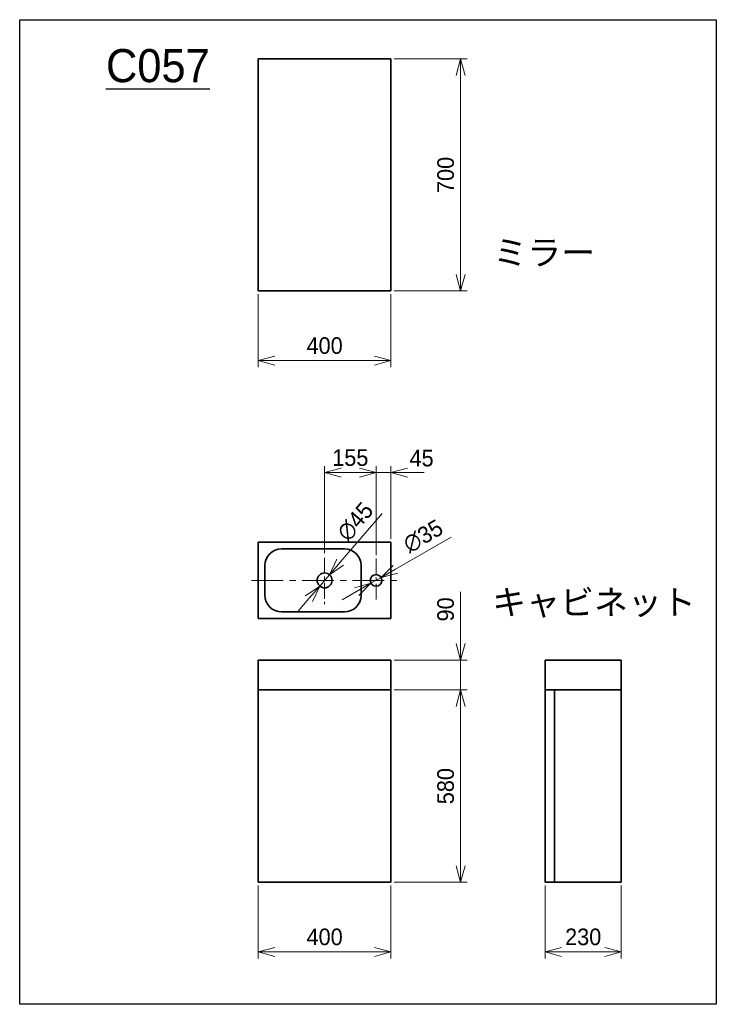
# Model space of a CAD drawing. Extents: x 0 to 2100, y 0 to 2970.
import ezdxf

# ---------------------------------------------------------------- set-up
doc = ezdxf.new("R2010")
doc.units = 0
doc.header["$LTSCALE"] = 0.3
doc.linetypes.add('CENTER', pattern=[50.8, 31.75, -6.35, 6.35, -6.35])
doc.layers.get('0').update_dxf_attribs({"linetype": 'CONTINUOUS'})
doc.layers.get('DEFPOINTS').update_dxf_attribs({"linetype": 'CONTINUOUS'})
for name, color, linetype, lineweight in [('TEXT', 7, 'CONTINUOUS', 25), ('中心線', 4, 'CENTER', 18), ('実線', 3, 'CONTINUOUS', 35), ('寸法', 2, 'CONTINUOUS', 18)]:
    doc.layers.add(name, color=color, linetype=linetype, lineweight=lineweight)
doc.styles.add('MS Pゴシック', font='txt')
doc.dimstyles.new('コピー ～ MyDim S＝', dxfattribs={"dimscale": 20, "dimtxt": 2.5, "dimasz": 2.5, "dimexe": 1, "dimexo": 0.5, "dimgap": 1, "dimtad": 3, "dimdsep": 46, "dimtxsty": 'MS Pゴシック', "dimblk": 'OPEN30', "dimcen": 0, "dimclrd": 256, "dimclre": 256, "dimclrt": 256, "dimazin": 2, "dimtfac": 1, "dimtmove": 0, "dimatfit": 3, "dimldrblk": 'OPEN30', "dimfxl": 1, "dimlwd": 18, "dimlwe": 18, "dimarcsym": 0})

# ---------------------------------------------------------------- blocks, each defined once
blk = doc.blocks.new('_OPEN30')
at = {"color": 0, "linetype": 'ByBlock'}
for p, q in [((-1, 0.267949), (0, 0)), ((0, 0), (-1, -0.267949)), ((0, 0), (-1, 0))]:
    blk.add_line(p, q, dxfattribs=at)
blk = doc.blocks.new('*D1')
at = {"layer": 'DEFPOINTS', "color": 0}
for p in [(1119.2, 1038.1), (1119.2, 948.1), (1329.2, 948.1)]:
    blk.add_point(p, dxfattribs=at)
at = {"layer": '寸法', "lineweight": 18}
for p, q in [((1329.2, 1088.1), (1329.2, 1244.3)), ((1129.2, 1038.1), (1349.2, 1038.1)), ((1329.2, 948.1), (1329.2, 1038.1)), ((1129.2, 948.1), (1349.2, 948.1)), ((1329.2, 898.1), (1329.2, 848.1))]:
    blk.add_line(p, q, dxfattribs=at)
at = {"layer": '寸法', "lineweight": 18, "xscale": 50, "yscale": 50, "zscale": 50}
for p, rotation in [((1329.2, 1038.1), 270), ((1329.2, 948.1), 90)]:
    blk.add_blockref('_OPEN30', p, dxfattribs=dict(at, rotation=rotation))
at = {"layer": '寸法', "insert": (1284.2, 1191.2), "char_height": 50, "attachment_point": 5, "rotation": 90, "style": 'MS Pゴシック'}
blk.add_mtext('90', dxfattribs=at)
blk = doc.blocks.new('*D2')
at = {"layer": 'DEFPOINTS', "color": 0}
for p in [(1119.2, 948.1), (1119.2, 368.1), (1329.2, 368.1)]:
    blk.add_point(p, dxfattribs=at)
at = {"layer": '寸法', "lineweight": 18}
for p, q in [((1129.2, 948.1), (1349.2, 948.1)), ((1329.2, 898.1), (1329.2, 418.1)), ((1129.2, 368.1), (1349.2, 368.1))]:
    blk.add_line(p, q, dxfattribs=at)
at = {"layer": '寸法', "lineweight": 18, "xscale": 50, "yscale": 50, "zscale": 50}
for p, rotation in [((1329.2, 948.1), 90), ((1329.2, 368.1), 270)]:
    blk.add_blockref('_OPEN30', p, dxfattribs=dict(at, rotation=rotation))
at = {"layer": '寸法', "insert": (1284.2, 658.1), "char_height": 50, "attachment_point": 5, "rotation": 90, "style": 'MS Pゴシック'}
blk.add_mtext('580', dxfattribs=at)
blk = doc.blocks.new('*D3')
at = {"layer": 'DEFPOINTS', "color": 0}
for p in [(719.2, 368.1), (1119.2, 368.1), (1119.2, 158.1)]:
    blk.add_point(p, dxfattribs=at)
at = {"layer": '寸法', "lineweight": 18}
for p, q in [((719.2, 358.1), (719.2, 138.1)), ((1119.2, 358.1), (1119.2, 138.1)), ((769.2, 158.1), (1069.2, 158.1))]:
    blk.add_line(p, q, dxfattribs=at)
at = {"layer": '寸法', "lineweight": 18, "xscale": 50, "yscale": 50, "zscale": 50, "rotation": 180}
blk.add_blockref('_OPEN30', (719.2, 158.1), dxfattribs=at)
at = {"layer": '寸法', "lineweight": 18, "xscale": 50, "yscale": 50, "zscale": 50}
blk.add_blockref('_OPEN30', (1119.2, 158.1), dxfattribs=at)
at = {"layer": '寸法', "insert": (919.2, 203.1), "char_height": 50, "attachment_point": 5, "style": 'MS Pゴシック'}
blk.add_mtext('400', dxfattribs=at)
blk = doc.blocks.new('*D4')
at = {"layer": 'DEFPOINTS', "color": 0}
for p in [(1583.7, 368.1), (1813.7, 368.1), (1813.7, 158.1)]:
    blk.add_point(p, dxfattribs=at)
at = {"layer": '寸法', "lineweight": 18}
for p, q in [((1583.7, 358.1), (1583.7, 138.1)), ((1813.7, 358.1), (1813.7, 138.1)), ((1633.7, 158.1), (1763.7, 158.1))]:
    blk.add_line(p, q, dxfattribs=at)
at = {"layer": '寸法', "lineweight": 18, "xscale": 50, "yscale": 50, "zscale": 50, "rotation": 180}
blk.add_blockref('_OPEN30', (1583.7, 158.1), dxfattribs=at)
at = {"layer": '寸法', "lineweight": 18, "xscale": 50, "yscale": 50, "zscale": 50}
blk.add_blockref('_OPEN30', (1813.7, 158.1), dxfattribs=at)
at = {"layer": '寸法', "insert": (1698.7, 203.1), "char_height": 50, "attachment_point": 5, "style": 'MS Pゴシック'}
blk.add_mtext('230', dxfattribs=at)
blk = doc.blocks.new('*D7')
at = {"layer": 'DEFPOINTS', "color": 0}
for p in [(1089.4, 1287.4), (1059, 1270)]:
    blk.add_point(p, dxfattribs=at)
at = {"layer": '寸法', "lineweight": 18}
for p, q in [((1301, 1408.8), (1132.8, 1312.3)), ((1059, 1270), (1089.4, 1287.4)), ((1015.7, 1245.1), (972.3, 1220.2))]:
    blk.add_line(p, q, dxfattribs=at)
at = {"layer": '寸法', "lineweight": 18, "xscale": 50, "yscale": 50, "zscale": 50}
for p, rotation in [((1089.4, 1287.4), 209.8404723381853), ((1059, 1270), 29.84047233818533)]:
    blk.add_blockref('_OPEN30', p, dxfattribs=dict(at, rotation=rotation))
at = {"layer": '寸法', "insert": (1216.2, 1412), "char_height": 50, "attachment_point": 5, "rotation": 29.8405, "style": 'MS Pゴシック'}
blk.add_mtext('∅35', dxfattribs=at)
blk = doc.blocks.new('*D8')
at = {"layer": 'DEFPOINTS', "color": 0}
for p in [(933.9, 1295.8), (904.6, 1261.6)]:
    blk.add_point(p, dxfattribs=at)
at = {"layer": '寸法', "lineweight": 18}
for p, q in [((1092.8, 1480.9), (966.4, 1333.7)), ((904.6, 1261.6), (933.9, 1295.8)), ((872, 1223.7), (839.4, 1185.7))]:
    blk.add_line(p, q, dxfattribs=at)
at = {"layer": '寸法', "lineweight": 18, "xscale": 50, "yscale": 50, "zscale": 50}
for p, rotation in [((933.9, 1295.8), 229.3668224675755), ((904.6, 1261.6), 49.36682246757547)]:
    blk.add_blockref('_OPEN30', p, dxfattribs=dict(at, rotation=rotation))
at = {"layer": '寸法', "insert": (1011.7, 1455.6), "char_height": 50, "attachment_point": 5, "rotation": 49.3668, "style": 'MS Pゴシック'}
blk.add_mtext('∅45', dxfattribs=at)
blk = doc.blocks.new('*D9')
at = {"layer": 'DEFPOINTS', "color": 0}
for p in [(1119.2, 2851.7), (1119.2, 2151.7), (1329.2, 2151.7)]:
    blk.add_point(p, dxfattribs=at)
at = {"layer": '寸法', "lineweight": 18}
for p, q in [((1129.2, 2851.7), (1349.2, 2851.7)), ((1329.2, 2801.7), (1329.2, 2201.7)), ((1129.2, 2151.7), (1349.2, 2151.7))]:
    blk.add_line(p, q, dxfattribs=at)
at = {"layer": '寸法', "lineweight": 18, "xscale": 50, "yscale": 50, "zscale": 50}
for p, rotation in [((1329.2, 2851.7), 90), ((1329.2, 2151.7), 270)]:
    blk.add_blockref('_OPEN30', p, dxfattribs=dict(at, rotation=rotation))
at = {"layer": '寸法', "insert": (1284.2, 2501.7), "char_height": 50, "attachment_point": 5, "rotation": 90, "style": 'MS Pゴシック'}
blk.add_mtext('700', dxfattribs=at)
blk = doc.blocks.new('*D10')
at = {"layer": 'DEFPOINTS', "color": 0}
for p in [(719.2, 2151.7), (1119.2, 2151.7), (1119.2, 1941.7)]:
    blk.add_point(p, dxfattribs=at)
at = {"layer": '寸法', "lineweight": 18}
for p, q in [((719.2, 2141.7), (719.2, 1921.7)), ((1119.2, 2141.7), (1119.2, 1921.7)), ((769.2, 1941.7), (1069.2, 1941.7))]:
    blk.add_line(p, q, dxfattribs=at)
at = {"layer": '寸法', "lineweight": 18, "xscale": 50, "yscale": 50, "zscale": 50, "rotation": 180}
blk.add_blockref('_OPEN30', (719.2, 1941.7), dxfattribs=at)
at = {"layer": '寸法', "lineweight": 18, "xscale": 50, "yscale": 50, "zscale": 50}
blk.add_blockref('_OPEN30', (1119.2, 1941.7), dxfattribs=at)
at = {"layer": '寸法', "insert": (919.2, 1986.7), "char_height": 50, "attachment_point": 5, "style": 'MS Pゴシック'}
blk.add_mtext('400', dxfattribs=at)
blk = doc.blocks.new('*D24')
at = {"layer": 'DEFPOINTS', "color": 0}
for p in [(919.2, 1603.7), (919.2, 1350.8), (1074.2, 1346)]:
    blk.add_point(p, dxfattribs=at)
at = {"layer": '寸法', "lineweight": 18}
for p, q in [((919.2, 1360.8), (919.2, 1623.7)), ((1074.2, 1356), (1074.2, 1623.7)), ((1024.2, 1603.7), (969.2, 1603.7))]:
    blk.add_line(p, q, dxfattribs=at)
at = {"layer": '寸法', "lineweight": 18, "xscale": 50, "yscale": 50, "zscale": 50, "rotation": 180}
blk.add_blockref('_OPEN30', (919.2, 1603.7), dxfattribs=at)
at = {"layer": '寸法', "lineweight": 18, "xscale": 50, "yscale": 50, "zscale": 50}
blk.add_blockref('_OPEN30', (1074.2, 1603.7), dxfattribs=at)
at = {"layer": '寸法', "insert": (996.7, 1648.7), "char_height": 50, "attachment_point": 5, "style": 'MS Pゴシック'}
blk.add_mtext('155', dxfattribs=at)
blk = doc.blocks.new('*D25')
at = {"layer": 'DEFPOINTS', "color": 0}
for p in [(1119.2, 1603.7), (1119.2, 1393.7), (1074.2, 1344.6)]:
    blk.add_point(p, dxfattribs=at)
at = {"layer": '寸法', "lineweight": 18}
for p, q in [((1074.2, 1354.6), (1074.2, 1623.7)), ((1119.2, 1403.7), (1119.2, 1623.7)), ((1024.2, 1603.7), (974.2, 1603.7)), ((1074.2, 1603.7), (1119.2, 1603.7)), ((1169.2, 1603.7), (1219.2, 1603.7))]:
    blk.add_line(p, q, dxfattribs=at)
at = {"layer": '寸法', "lineweight": 18, "xscale": 50, "yscale": 50, "zscale": 50}
blk.add_blockref('_OPEN30', (1074.2, 1603.7), dxfattribs=at)
at = {"layer": '寸法', "lineweight": 18, "xscale": 50, "yscale": 50, "zscale": 50, "rotation": 180}
blk.add_blockref('_OPEN30', (1119.2, 1603.7), dxfattribs=at)
at = {"layer": '寸法', "insert": (1211.5, 1647.3), "char_height": 50, "attachment_point": 5, "style": 'MS Pゴシック'}
blk.add_mtext('45', dxfattribs=at)

msp = doc.modelspace()

# ---------------------------------------------------------------- linework, layer by layer
at = {"layer": 'DEFPOINTS'}
for p, q in [((0, 0), (0, 2970)), ((0, 2970), (2100, 2970)), ((2100, 2970), (2100, 0)), ((2100, 0), (0, 0))]:
    msp.add_line(p, q, dxfattribs=at)
at = {"layer": '中心線', "ltscale": 5}
for p, q in [((919.217, 1347.136), (919.217, 1206.645)), ((1074.217, 1344.633), (1074.217, 1211.404))]:
    msp.add_line(p, q, dxfattribs=at)
at = {"layer": '中心線', "ltscale": 10}
msp.add_line((698.934, 1278.703), (1151.057, 1278.703), dxfattribs=at)
at = {"layer": '実線'}
for p, q in [((719.217, 2851.678), (719.217, 2151.678)), ((719.217, 2851.678), (1119.217, 2851.678)), ((1119.217, 2851.678), (1119.217, 2151.678)), ((719.217, 2151.678), (1119.217, 2151.678)), ((719.217, 1393.703), (1119.217, 1393.703)), ((719.217, 1393.703), (719.217, 1163.703)), ((789.217, 1373.703), (979.217, 1373.703)), ((1119.217, 1393.703), (1119.217, 1163.703)), ((739.217, 1323.703), (739.217, 1233.703)), ((1029.217, 1323.703), (1029.217, 1233.703)), ((719.217, 1163.703), (1119.217, 1163.703)), ((789.217, 1183.703), (979.217, 1183.703)), ((719.217, 1038.121), (719.217, 368.121)), ((719.217, 1038.121), (1119.217, 1038.121)), ((1119.217, 1038.121), (1119.217, 368.121)), ((1583.717, 1038.121), (1813.717, 1038.121)), ((1583.717, 1038.121), (1583.717, 368.121)), ((1813.717, 1038.121), (1813.717, 368.121)), ((719.217, 948.121), (1119.217, 948.121)), ((1583.717, 948.121), (1813.717, 948.121)), ((1612.717, 948.121), (1612.717, 368.121)), ((719.217, 368.121), (1119.217, 368.121)), ((1583.717, 368.121), (1813.717, 368.121))]:
    msp.add_line(p, q, dxfattribs=at)
for centre, radius, start, end in [((789.217, 1323.703), 50, 89.999997, 179.999995), ((979.217, 1323.703), 50, 0, 89.999997), ((919.217, 1278.703), 22.5, 0, 359.99999), ((1074.217, 1278.703), 17.5, 0, 359.99999), ((789.217, 1233.703), 50, 180.000005, 270.000003), ((979.217, 1233.703), 50, 270.000003, 0)]:
    msp.add_arc(centre, radius, start, end, dxfattribs=at)

# ---------------------------------------------------------------- texts
at = {"layer": 'TEXT', "style": 'MS Pゴシック'}
for s, insert, char_height, attachment_point in [('{\\LC057}', (260.12, 2881.385), 100, 1), ('ミラー', (1581.131, 2265.472), 75, 5), ('キャビネット', (1731.355, 1208.157), 75, 5)]:
    msp.add_mtext(s, dxfattribs=dict(at, insert=insert, char_height=char_height, attachment_point=attachment_point))

# ---------------------------------------------------------------- dimensions: what is measured, and where the dimension line sits
at = {"layer": '寸法'}
dim = msp.add_linear_dim(base=(1329.217, 2151.678), p1=(1119.217, 2851.678), p2=(1119.217, 2151.678), angle=90, dimstyle='コピー ～ MyDim S＝', dxfattribs=at)
dim.commit()
dim.dimension.update_dxf_attribs({"geometry": '*D9', "text_midpoint": (1284.217, 2501.678)})
for base, p1, p2, picture, middle in [((1119.217, 1941.678), (719.217, 2151.678), (1119.217, 2151.678), '*D10', (919.217, 1986.678)), ((1119.217, 158.121), (719.217, 368.121), (1119.217, 368.121), '*D3', (919.217, 203.121)), ((1813.717, 158.121), (1583.717, 368.121), (1813.717, 368.121), '*D4', (1698.717, 203.121))]:
    dim = msp.add_linear_dim(base=base, p1=p1, p2=p2, dimstyle='コピー ～ MyDim S＝', dxfattribs=at)
    dim.commit()
    dim.dimension.update_dxf_attribs({"geometry": picture, "text_midpoint": middle})
dim = msp.add_linear_dim(base=(919.217, 1603.703), p1=(1074.217, 1346.001), p2=(919.217, 1350.76), dimstyle='コピー ～ MyDim S＝', override={"dimtmove": 2}, dxfattribs=at)
dim.commit()
dim.dimension.update_dxf_attribs({"geometry": '*D24', "text_midpoint": (996.717, 1648.703)})
dim = msp.add_linear_dim(base=(1119.217, 1603.703), p1=(1074.217, 1344.633), p2=(1119.217, 1393.703), dimstyle='コピー ～ MyDim S＝', override={"dimtmove": 2}, dxfattribs=at)
dim.commit()
dim.dimension.update_dxf_attribs({"geometry": '*D25', "text_midpoint": (1211.486, 1647.301), "dimtype": 160})
for p1, p2, picture, middle in [((904.565, 1261.627), (933.87, 1295.778), '*D8', (1011.721, 1455.604)), ((1059.038, 1269.995), (1089.397, 1287.41), '*D7', (1216.191, 1412.023))]:
    dim = msp.add_diameter_dim_2p(p1=p1, p2=p2, dimstyle='コピー ～ MyDim S＝', dxfattribs=at)
    dim.commit()
    dim.dimension.update_dxf_attribs({"geometry": picture, "text_midpoint": middle})
dim = msp.add_linear_dim(base=(1329.217, 948.121), p1=(1119.217, 1038.121), p2=(1119.217, 948.121), angle=90, dimstyle='コピー ～ MyDim S＝', dxfattribs=at)
dim.commit()
dim.dimension.update_dxf_attribs({"geometry": '*D1', "text_midpoint": (1329.217, 1191.218), "dimtype": 160})
dim = msp.add_linear_dim(base=(1329.217, 368.121), p1=(1119.217, 948.121), p2=(1119.217, 368.121), angle=90, dimstyle='コピー ～ MyDim S＝', override={"dimtmove": 1}, dxfattribs=at)
dim.commit()
dim.dimension.update_dxf_attribs({"geometry": '*D2', "text_midpoint": (1284.217, 658.121)})

doc.saveas('drawing.dxf')
